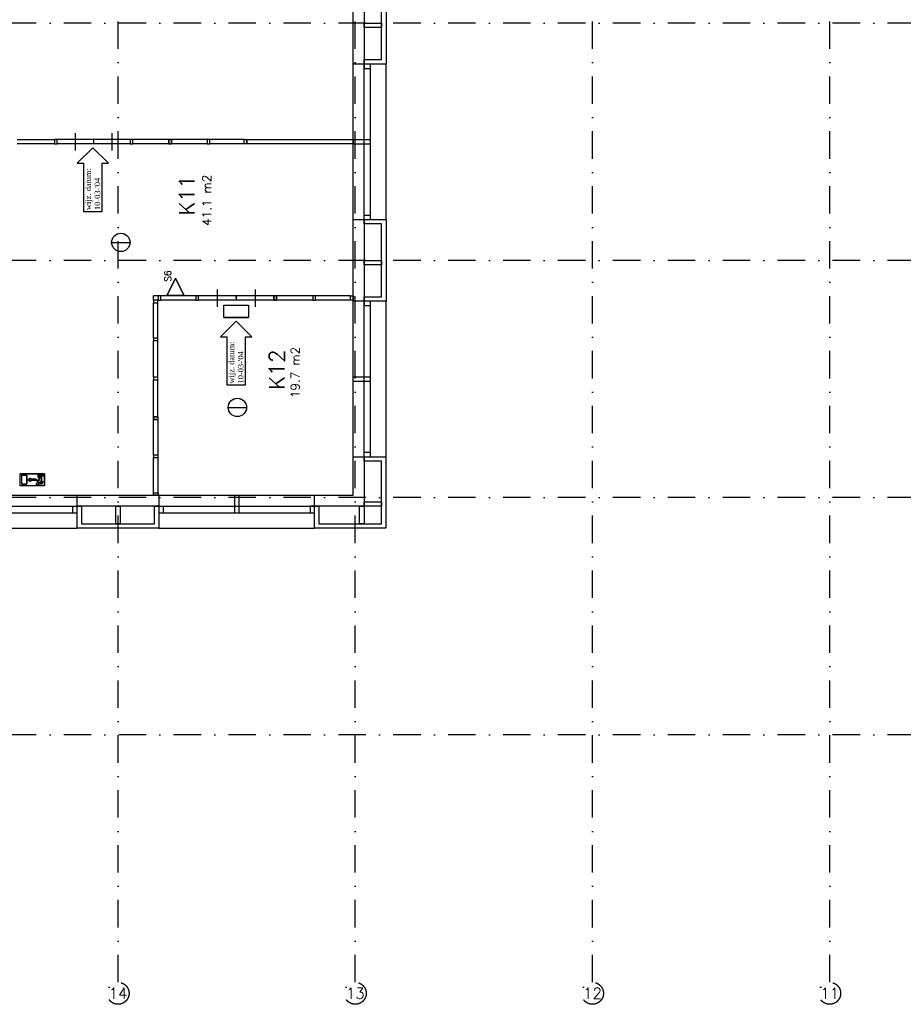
# Model space of a CAD drawing. Extents: x 36324 to 146208, y -146092 to -69372.
# Tile 3 of 10: x 70324 to 90439, y -136939 to -114522. Entities that reach past the tile are written whole.
import ezdxf
from ezdxf.enums import TextEntityAlignment as Align

# ---------------------------------------------------------------- set-up
doc = ezdxf.new("R2010")
doc.units = 0
doc.header["$LTSCALE"] = 100
doc.linetypes.add('B0302', pattern=[12.5, 6.25, -3.125, 0, -3.125])
for name, color, linetype in [('Bouwkundig', 253, 'CONTINUOUS'), ('Bouwkundig tekst', 252, 'CONTINUOUS'), ('Stramien', 252, 'B0302')]:
    doc.layers.add(name, color=color, linetype=linetype)
doc.styles.add('bouwk tekst', font='romans.shx')
doc.styles.get("Standard").update_dxf_attribs({"font": 'romans.shx'})

msp = doc.modelspace()

# ---------------------------------------------------------------- linework, layer by layer
at = {"layer": 'Bouwkundig', "linetype": 'Continuous'}
for p, q in [((71634, -117792), (71990, -117441)), ((71990, -117441), (72346, -117792)), ((71634, -117792), (71784, -117792)), ((71784, -118897), (71784, -117792)), ((72196, -117792), (72346, -117792)), ((72196, -117792), (72196, -118897)), ((72196, -118897), (71784, -118897)), ((72416, -119593), (72835, -119593)), ((73373, -120911), (73373, -120812)), ((73473, -120812), (73373, -120812)), ((74895, -121740), (75251, -121389)), ((74974, -121299), (75529, -121299)), ((75251, -121389), (75607, -121740)), ((74895, -121740), (75045, -121740)), ((75045, -122845), (75045, -121740)), ((75457, -121740), (75607, -121740)), ((75457, -121740), (75457, -122845)), ((75457, -122845), (75045, -122845)), ((75070, -123350), (75489, -123350)), ((70892, -124858), (70338, -124858)), ((70338, -125135), (70338, -124858)), ((70744, -124932), (70744, -124862)), ((70744, -124862), (70768, -124862)), ((70768, -124862), (70768, -124924)), ((70892, -125135), (70892, -124858)), ((70375, -124895), (70485, -124895)), ((70375, -125098), (70375, -124895)), ((70485, -125098), (70485, -124895)), ((70569, -124960), (70513, -124996)), ((70513, -124996), (70569, -125033)), ((70569, -124983), (70569, -124960)), ((70698, -124983), (70569, -124983)), ((70698, -125010), (70569, -125010)), ((70569, -125033), (70569, -125010)), ((70698, -125010), (70698, -124983)), ((70707, -124996), (70763, -124996)), ((70707, -124996), (70707, -125020)), ((70707, -125020), (70740, -125020)), ((70740, -125053), (70740, -125020)), ((70784, -124983), (70744, -124932)), ((70763, -125030), (70784, -124983)), ((70763, -125030), (70763, -124996)), ((70795, -124959), (70768, -124924)), ((70771, -125089), (70832, -125089)), ((70787, -125066), (70818, -124997)), ((70814, -125066), (70787, -125066)), ((70883, -124886), (70795, -124886)), ((70795, -124886), (70795, -124959)), ((70814, -125066), (70823, -125029)), ((70818, -124909), (70883, -124909)), ((70818, -124997), (70818, -124909)), ((70823, -125029), (70847, -125029)), ((70832, -125089), (70847, -125029)), ((70883, -124909), (70883, -124886)), ((70892, -125135), (70338, -125135)), ((70375, -125098), (70485, -125098))]:
    msp.add_line(p, q, dxfattribs=at)
for points in [[(77913, -115531), (77913, -113679)], [(78163, -113679), (78163, -115531)], [(78563, -115431), (78563, -113771)], [(78663, -113671), (78663, -115531)], [(78163, -114601), (78563, -114601)], [(78163, -114701), (78163, -114601)], [(78563, -114701), (78163, -114701)], [(78563, -114601), (78563, -114701)], [(78163, -115431), (78563, -115431)], [(78163, -115531), (78163, -115431)], [(78163, -115531), (77913, -115531)], [(77913, -119071), (77913, -115531)], [(78163, -115531), (78163, -115631)], [(78663, -115531), (78163, -115531)], [(78163, -119071), (78163, -115531)], [(78163, -115631), (78313, -115631)], [(78313, -119071), (78313, -115531)], [(78663, -119071), (78663, -115531)], [(71587, -117102), (71587, -117302), (71587, -117502)], [(72419, -117102), (72419, -117302), (72419, -117502)], [(70263, -117251), (71113, -117251)], [(71113, -117351), (70263, -117351)], [(71113, -117251), (71113, -117351)], [(72836, -117252), (71173, -117252)], [(72836, -117351), (71173, -117351)], [(72002, -117252), (72002, -117302), (72002, -117352)], [(73718, -117252), (72896, -117252)], [(73718, -117351), (72896, -117351)], [(74590, -117252), (73777, -117252)], [(74590, -117351), (73777, -117351)], [(75436, -117252), (74649, -117252)], [(75436, -117351), (74649, -117351)], [(75496, -117351), (75496, -117251)], [(75496, -117251), (77913, -117251)], [(77913, -117351), (75496, -117351)], [(77913, -117251), (78313, -117251)], [(77913, -117251), (77913, -117351)], [(77913, -117351), (78313, -117351)], [(78163, -118971), (78313, -118971)], [(77913, -120931), (77913, -119071)], [(77913, -119071), (78163, -119071)], [(78163, -119071), (78163, -120931)], [(78163, -119171), (78163, -119071)], [(78163, -119071), (78663, -119071)], [(78563, -119171), (78163, -119171)], [(78563, -120831), (78563, -119171)], [(78663, -119071), (78663, -120931)], [(78163, -120001), (78563, -120001)], [(78163, -120101), (78163, -120001)], [(78563, -120101), (78163, -120101)], [(78563, -120001), (78563, -120101)], [(74331, -120812), (73533, -120812)], [(76112, -120812), (74391, -120812)], [(74821, -120661), (74821, -120861), (74821, -121061)], [(75251, -120862), (75251, -120812), (75251, -120912)], [(75682, -120661), (75682, -120861), (75682, -121061)], [(76995, -120812), (76172, -120812)], [(77853, -120812), (77055, -120812)], [(73373, -121770), (73373, -120971)], [(73472, -121770), (73472, -120971)], [(74331, -120911), (73533, -120911)], [(76112, -120911), (74391, -120911)], [(74974, -121299), (74974, -121022), (75529, -121022), (75529, -121299), (74974, -121299)], [(76995, -120911), (76172, -120911)], [(77853, -120911), (77055, -120911)], [(78163, -120931), (77913, -120931)], [(77913, -124471), (77913, -120931)], [(78163, -120831), (78563, -120831)], [(78163, -120931), (78163, -120831)], [(78163, -120931), (78163, -121031)], [(78663, -120931), (78163, -120931)], [(78163, -124471), (78163, -120931)], [(78163, -121031), (78313, -121031)], [(78313, -124471), (78313, -120931)], [(78663, -124471), (78663, -120931)], [(73373, -122658), (73373, -121829)], [(73472, -122658), (73472, -121829)], [(73373, -123565), (73373, -122721)], [(73472, -123565), (73472, -122721)], [(77913, -122651), (78313, -122651)], [(77913, -122751), (78313, -122751)], [(73373, -124434), (73373, -123625)], [(73473, -124434), (73473, -123625)], [(78163, -124371), (78313, -124371)], [(73373, -125292), (73373, -124493)], [(73473, -125292), (73473, -124493)], [(77913, -125351), (77913, -124471)], [(77913, -124471), (78163, -124471)], [(78163, -124471), (78163, -125601)], [(78163, -124471), (78661, -124471)], [(78163, -124571), (78163, -124471)], [(78561, -124571), (78163, -124571)], [(78561, -126001), (78561, -124571)], [(78661, -124471), (78661, -126101)], [(70892, -124858), (70892, -125135), (70338, -125135), (70338, -124858), (70892, -124858)], [(70883, -124886), (70883, -124909), (70818, -124909), (70818, -124997), (70787, -125066), (70814, -125066), (70823, -125029), (70847, -125029), (70832, -125089), (70771, -125089), (70771, -125083), (70770, -125081), (70770, -125078), (70769, -125075), (70767, -125072), (70765, -125069), (70764, -125067), (70762, -125065), (70760, -125063), (70758, -125061), (70755, -125059), (70752, -125057), (70749, -125056), (70745, -125054), (70742, -125053), (70740, -125053), (70740, -125020), (70707, -125020), (70707, -124996), (70763, -124996), (70763, -125030), (70784, -124983), (70744, -124932), (70744, -124862), (70768, -124862), (70768, -124924), (70795, -124959), (70795, -124886), (70883, -124886)], [(70485, -124895), (70485, -125098), (70375, -125098), (70375, -124895), (70485, -124895)], [(70698, -124983), (70698, -125010), (70569, -125010), (70569, -125033), (70513, -124996), (70569, -124960), (70569, -124983), (70698, -124983)], [(70716, -125109), (70715, -125108), (70714, -125107), (70713, -125106), (70712, -125104), (70711, -125103), (70711, -125102), (70710, -125101), (70710, -125100), (70709, -125098), (70709, -125097), (70708, -125096), (70708, -125094), (70708, -125093), (70708, -125092), (70707, -125090), (70707, -125089), (70707, -125088), (70708, -125086), (70708, -125085), (70708, -125084), (70708, -125082), (70709, -125081), (70709, -125080), (70710, -125078), (70710, -125077), (70711, -125076), (70711, -125075), (70712, -125074), (70713, -125072), (70714, -125071), (70715, -125070), (70716, -125069), (70717, -125068), (70718, -125068), (70719, -125067), (70720, -125066), (70721, -125065), (70722, -125065), (70723, -125064), (70725, -125063), (70726, -125063), (70727, -125062), (70728, -125062), (70730, -125062), (70731, -125062), (70732, -125061), (70734, -125061), (70735, -125061), (70737, -125061), (70738, -125061), (70739, -125062), (70741, -125062), (70742, -125062), (70743, -125062), (70745, -125063), (70746, -125063), (70747, -125064), (70748, -125065), (70749, -125065), (70751, -125066), (70752, -125067), (70753, -125068), (70754, -125068), (70755, -125069), (70756, -125070), (70757, -125071), (70757, -125072), (70758, -125074), (70759, -125075), (70760, -125076), (70760, -125077), (70761, -125078), (70761, -125080), (70762, -125081), (70762, -125082), (70762, -125084), (70763, -125085), (70763, -125086), (70763, -125088), (70763, -125089), (70763, -125090), (70763, -125092), (70763, -125093), (70762, -125094), (70762, -125096), (70762, -125097), (70761, -125098), (70761, -125100), (70760, -125101), (70760, -125102), (70759, -125103), (70758, -125104), (70757, -125106), (70757, -125107), (70756, -125108), (70755, -125109), (70754, -125110), (70753, -125110), (70752, -125111), (70751, -125112), (70749, -125113), (70748, -125113), (70747, -125114), (70746, -125115), (70745, -125115), (70743, -125116), (70742, -125116), (70741, -125116), (70739, -125116), (70738, -125117), (70737, -125117), (70735, -125117), (70734, -125117), (70732, -125117), (70731, -125116), (70730, -125116), (70728, -125116), (70727, -125116), (70726, -125115), (70725, -125115), (70723, -125114), (70722, -125113), (70721, -125113), (70720, -125112), (70719, -125111), (70718, -125110), (70717, -125110), (70716, -125109)], [(70763, -125093), (70762, -125098), (70759, -125103), (70757, -125107), (70754, -125109), (70750, -125112), (70747, -125114), (70741, -125116), (70734, -125117), (70727, -125116), (70723, -125114), (70721, -125113), (70718, -125111), (70716, -125109), (70713, -125106), (70711, -125102), (70709, -125098), (70708, -125092), (70707, -125088), (70708, -125085), (70709, -125079), (70711, -125075), (70714, -125071), (70718, -125067), (70721, -125065), (70726, -125063), (70730, -125062), (70737, -125061), (70743, -125062), (70747, -125064), (70750, -125066), (70753, -125068), (70757, -125071), (70759, -125075), (70761, -125079), (70762, -125083), (70763, -125086), (70763, -125090), (70763, -125093)], [(70771, -125089), (70771, -125089), (70771, -125088), (70771, -125088), (70771, -125087), (70771, -125087), (70771, -125087), (70771, -125086), (70771, -125086), (70771, -125085), (70771, -125085), (70771, -125085), (70771, -125084), (70771, -125084), (70771, -125083), (70771, -125083), (70771, -125082), (70771, -125082), (70771, -125082), (70770, -125081), (70770, -125081), (70770, -125081), (70770, -125080), (70770, -125080), (70770, -125079), (70770, -125079), (70770, -125079), (70770, -125078), (70770, -125078), (70769, -125077), (70769, -125077), (70769, -125077), (70769, -125076), (70769, -125076), (70769, -125075), (70769, -125075), (70768, -125075), (70768, -125074), (70768, -125074), (70768, -125074), (70768, -125073), (70768, -125073), (70767, -125073), (70767, -125072), (70767, -125072), (70767, -125071), (70767, -125071), (70766, -125071), (70766, -125070), (70766, -125070), (70766, -125070), (70766, -125069), (70765, -125069), (70765, -125069), (70765, -125068), (70765, -125068), (70764, -125068), (70764, -125067), (70764, -125067), (70764, -125067), (70763, -125066), (70763, -125066), (70763, -125066), (70763, -125065), (70762, -125065), (70762, -125065), (70762, -125065), (70761, -125064), (70761, -125064), (70761, -125064), (70761, -125063), (70760, -125063), (70760, -125063), (70760, -125063), (70759, -125062), (70759, -125062), (70759, -125062), (70759, -125061), (70758, -125061), (70758, -125061), (70758, -125061), (70757, -125060), (70757, -125060), (70757, -125060), (70756, -125060), (70756, -125059), (70756, -125059), (70755, -125059), (70755, -125059), (70755, -125059), (70754, -125058), (70754, -125058), (70754, -125058), (70753, -125058), (70753, -125057), (70753, -125057), (70752, -125057), (70752, -125057), (70751, -125057), (70751, -125057), (70751, -125056), (70750, -125056), (70750, -125056), (70750, -125056), (70749, -125056), (70749, -125056), (70748, -125055), (70748, -125055), (70748, -125055), (70747, -125055), (70747, -125055), (70747, -125055), (70746, -125055), (70746, -125054), (70745, -125054), (70745, -125054), (70745, -125054), (70744, -125054), (70744, -125054), (70743, -125054), (70743, -125054), (70743, -125054), (70742, -125054), (70742, -125053), (70741, -125053), (70741, -125053), (70741, -125053), (70740, -125053), (70740, -125053)], [(69862, -125351), (71633, -125351)], [(71633, -125351), (73493, -125351)], [(71633, -125601), (71633, -125351)], [(73493, -125351), (73493, -125601)], [(73493, -125351), (77033, -125351)], [(75213, -125351), (75213, -125751)], [(75313, -125351), (75313, -125751)], [(77033, -125601), (77033, -125351)], [(77033, -125351), (77913, -125351)], [(78163, -125501), (78561, -125501)], [(78163, -125601), (78163, -125501)], [(78561, -125501), (78561, -125601)], [(69862, -125601), (71633, -125601)], [(69862, -125751), (71633, -125751)], [(71533, -125751), (71533, -125601)], [(73493, -125601), (71633, -125601)], [(71633, -126101), (71633, -125601)], [(71633, -125601), (71733, -125601)], [(71733, -125601), (71733, -126001)], [(72513, -126001), (72513, -125601)], [(72513, -125601), (72613, -125601)], [(72613, -125601), (72613, -126001)], [(73393, -126001), (73393, -125601)], [(73393, -125601), (73493, -125601)], [(73493, -125601), (73493, -126101)], [(73493, -125601), (77033, -125601)], [(73493, -125751), (77033, -125751)], [(73593, -125601), (73593, -125751)], [(77033, -125601), (76933, -125601)], [(76933, -125601), (76933, -125751)], [(77033, -126101), (77033, -125601)], [(77033, -125601), (77133, -125601)], [(78163, -125601), (77033, -125601)], [(77133, -125601), (77133, -126001)], [(78063, -126001), (78063, -125601)], [(78063, -125601), (78163, -125601)], [(78163, -125601), (78163, -126001)], [(78561, -125601), (78163, -125601)], [(69862, -126101), (71633, -126101)], [(73493, -126101), (71633, -126101)], [(71733, -126001), (73393, -126001)], [(72613, -126001), (72513, -126001)], [(73493, -126101), (77033, -126101)], [(78661, -126101), (77033, -126101)], [(77133, -126001), (78561, -126001)], [(78163, -126001), (78063, -126001)]]:
    msp.add_lwpolyline(points, dxfattribs=at)
for points in [[(71113, -117351), (71173, -117351), (71173, -117252), (71113, -117252)], [(72836, -117351), (72896, -117351), (72896, -117252), (72836, -117252)], [(73718, -117351), (73777, -117351), (73777, -117252), (73718, -117252)], [(73777, -117351), (73718, -117351), (73718, -117252), (73777, -117252)], [(74590, -117351), (74649, -117351), (74649, -117252), (74590, -117252)], [(75496, -117351), (75436, -117351), (75436, -117252), (75496, -117252)], [(73870, -120797), (74065, -120797), (73870, -120406), (73674, -120797)], [(73870, -120794), (74061, -120794), (73870, -120412), (73678, -120794)], [(73473, -120911), (73533, -120911), (73533, -120812), (73473, -120812)], [(74331, -120911), (74391, -120911), (74391, -120812), (74331, -120812)], [(76112, -120911), (76172, -120911), (76172, -120812), (76112, -120812)], [(76172, -120911), (76112, -120911), (76112, -120812), (76172, -120812)], [(76995, -120911), (77055, -120911), (77055, -120812), (76995, -120812)], [(77913, -120911), (77853, -120911), (77853, -120812), (77913, -120812)], [(73373, -120911), (73373, -120971), (73472, -120971), (73472, -120911)], [(73373, -121770), (73373, -121829), (73472, -121829), (73472, -121770)], [(73373, -122658), (73373, -122721), (73472, -122721), (73472, -122658)], [(73373, -123565), (73373, -123625), (73473, -123625), (73473, -123565)], [(73373, -123625), (73373, -123565), (73472, -123565), (73472, -123625)], [(73373, -124434), (73373, -124493), (73473, -124493), (73473, -124434)], [(70771, -125089), (70771, -125082), (70767, -125072), (70764, -125067), (70760, -125063), (70754, -125058), (70748, -125055), (70743, -125054), (70740, -125053), (70740, -125020), (70707, -125020), (70707, -124996), (70763, -124996), (70763, -125030), (70784, -124983), (70744, -124932), (70744, -124862), (70768, -124862), (70768, -124924), (70795, -124959), (70795, -124886), (70883, -124886), (70883, -124909), (70818, -124909), (70818, -124997), (70787, -125066), (70814, -125066), (70823, -125029), (70847, -125029), (70832, -125089)], [(73373, -125351), (73373, -125292), (73473, -125292), (73473, -125351)]]:
    msp.add_lwpolyline(points, close=True, dxfattribs=at)
for centre, radius in [((72626, -119593), 209), ((72626, -119593), 208), ((75280, -123350), 209), ((75280, -123350), 208)]:
    msp.add_circle(centre, radius, dxfattribs=at)
at = {"layer": 'Stramien'}
for p, q in [((72563, -136439), (72563, -84743)), ((77963, -136439), (77963, -84743)), ((83363, -136439), (83363, -91650)), ((88763, -136439), (88763, -91881)), ((145708, -114601), (36324, -114601)), ((145708, -120001), (36324, -120001)), ((145708, -125401), (36324, -125401)), ((145708, -130801), (36324, -130801))]:
    msp.add_line(p, q, dxfattribs=at)
for centre in [(72563, -136689), (77963, -136689), (83363, -136689), (88763, -136689)]:
    msp.add_circle(centre, 250, dxfattribs=at)

# ---------------------------------------------------------------- texts
at = {"layer": 'Bouwkundig tekst', "linetype": 'Continuous'}
for s, p in [('K11', (74303, -118980)), ('K12', (76352, -122949))]:
    msp.add_text(s, height=350, rotation=90, dxfattribs=at).set_placement(p)
msp.add_text('S6', height=148.7, rotation=90, dxfattribs=at).set_placement((73694, -120488), align=Align.MIDDLE_LEFT)
at = {"layer": 'Bouwkundig tekst', "linetype": 'Continuous', "attachment_point": 1, "rotation": 90, "style": 'bouwk tekst'}
for s, insert, char_height, width in [("{\\fTimes New Roman|b0|i0|c0|p18;wijz. datum:\\P10-03-'04}", (71822, -118856), 125, 1017), ('41.1 m2', (74483, -119217), 200, 1805), ("{\\fTimes New Roman|b0|i0|c0|p18;wijz. datum:\\P10-03-'04}", (75083, -122804), 125, 1017), ('19.7 m2', (76497, -123138), 200, 1805)]:
    msp.add_mtext(s, dxfattribs=dict(at, insert=insert, char_height=char_height, width=width))
at = {"layer": 'Stramien', "style": 'bouwk tekst'}
for s, p in [('14', (72563, -136689)), ('13', (77963, -136689)), ('12', (83363, -136689)), ('11', (88763, -136689))]:
    msp.add_text(s, height=250, dxfattribs=at).set_placement(p, align=Align.MIDDLE)

doc.saveas('drawing.dxf')
